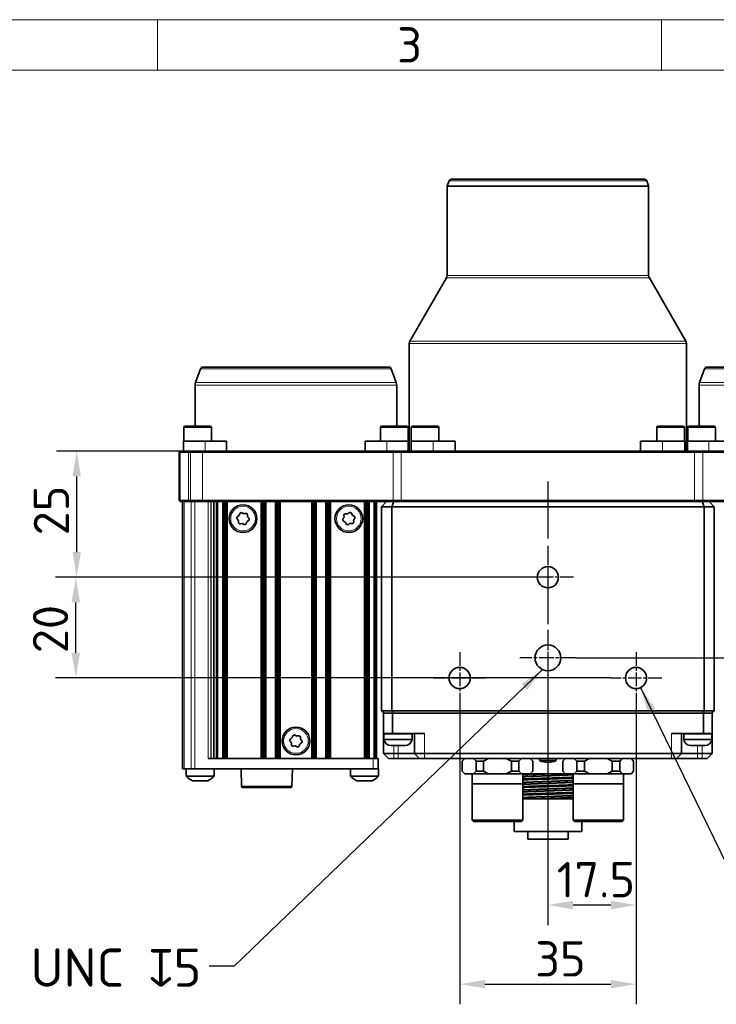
# Model space of a CAD drawing. Header units: millimetres. Extents: x 10 to 830, y 10 to 584.
# Tile 9 of 24: x 193 to 331, y 389 to 584. Entities that reach past the tile are written whole.
import ezdxf

# ---------------------------------------------------------------- set-up
doc = ezdxf.new("R2010")
doc.units = ezdxf.units.MM
doc.header["$LTSCALE"] = 2
doc.linetypes.add('CHAIN', pattern=[0.3543, 0.2362, -0.0295, 0.0591, -0.0295])
doc.linetypes.add('LONG_DASH_DOTTED', pattern=[0.3001, 0.2362, -0.0295, 0.0049, -0.0295])
for name, color, linetype, lineweight in [('Bemaßung (ISO)', 7, 'Continuous', 25), ('Mittellinie (ISO)', 7, 'LONG_DASH_DOTTED', 25), ('Mittelpunktmarkierung (ISO)', 7, 'LONG_DASH_DOTTED', 25), ('Rahmen (ISO)', 7, 'Continuous', 70), ('Sichtbar (ISO)', 7, 'Continuous', 35), ('Sichtbar schmal (ISO)', 7, 'Continuous', 18), ('Symbol (ISO)', 7, 'Continuous', 25)]:
    doc.layers.add(name, color=color, linetype=linetype, lineweight=lineweight)
doc.styles.add('Bezeichnungstext (ISO)', font='isocpeur.ttf')
doc.styles.add('Notiztext (ISO)', font='isocpeur.ttf')
doc.dimstyles.new('Standard (ISO)', dxfattribs={"dimscale": 2, "dimtxt": 3.5, "dimasz": 2.5, "dimexe": 2, "dimexo": 0, "dimgap": 0.762, "dimtad": 1, "dimtoh": 1, "dimdec": 8, "dimdsep": 46, "dimtxsty": 'Notiztext (ISO)', "dimcen": 0.09, "dimdle": 10, "dimclrd": 256, "dimclre": 256, "dimclrt": 256, "dimadec": 6, "dimazin": 2, "dimtfac": 0.514286, "dimtdec": 3, "dimtmove": 0, "dimatfit": 3, "dimfxl": 1, "dimtolj": 1, "dimlwd": -1, "dimlwe": -1, "dimarcsym": 0})
doc.dimstyles.new('Standard - Methode 1b (ISO)$7', dxfattribs={"dimscale": 2, "dimtxt": 3.5, "dimasz": 2.5, "dimexe": 2, "dimexo": 0, "dimgap": 0.762, "dimtad": 1, "dimtoh": 1, "dimdsep": 46, "dimtxsty": 'Notiztext (ISO)', "dimcen": 0.09, "dimdle": 10, "dimclrd": 256, "dimclre": 256, "dimclrt": 256, "dimazin": 2, "dimtfac": 1, "dimtmove": 0, "dimatfit": 3, "dimfxl": 1, "dimtolj": 1, "dimlwd": -1, "dimlwe": -1, "dimarcsym": 0})

# ---------------------------------------------------------------- blocks, each defined once
blk = doc.blocks.new('Ränder Basler-A3')
at = {"layer": 'Rahmen (ISO)', "color": 7, "lineweight": 18}
blk.add_line((5, 292), (415, 292), dxfattribs=at)
at = {"layer": 'Rahmen (ISO)', "color": 7, "linetype": 'Continuous', "lineweight": 18}
for p, q in [((110, 292), (110, 287)), ((160, 292), (160, 287))]:
    blk.add_line(p, q, dxfattribs=at)
at = {"layer": 'Rahmen (ISO)', "lineweight": 18}
for p, q in [((60, 287), (110, 287)), ((110, 287), (160, 287)), ((160, 287), (210, 287))]:
    blk.add_line(p, q, dxfattribs=at)
at = {"layer": 'Rahmen (ISO)', "insert": (135, 289.5), "char_height": 3.5, "attachment_point": 5, "style": 'Bezeichnungstext (ISO)'}
blk.add_mtext('\\fISOCPEUR|b0|i0;{\\H3.5000;3}', dxfattribs=at)
blk = doc.blocks.new('*D20')
at = {"layer": 'Bemaßung (ISO)', "transparency": 16777216}
for p, q in [((279.95, 448.24), (279.95, 388.57)), ((314.95, 448.24), (314.95, 388.57)), ((284.95, 392.57), (309.95, 392.57))]:
    blk.add_line(p, q, dxfattribs=at)
for points in [[(284.95, 393.4), (284.95, 391.74), (279.95, 392.57)], [(309.95, 393.4), (309.95, 391.74), (314.95, 392.57)]]:
    blk.add_solid(points, dxfattribs=at)
at = {"layer": 'Defpoints', "color": 0, "transparency": 16777216}
for p in [(279.95, 448.24), (314.95, 448.24), (314.95, 392.57)]:
    blk.add_point(p, dxfattribs=at)
at = {"layer": 'Bemaßung (ISO)', "transparency": 16777216, "insert": (294.93, 401.09), "char_height": 7, "attachment_point": 1, "style": 'Notiztext (ISO)'}
blk.add_mtext('\\A1;35', dxfattribs=at)
blk = doc.blocks.new('*D21')
at = {"layer": 'Bemaßung (ISO)', "transparency": 16777216}
for p, q in [((297.45, 451.78), (297.45, 404.28)), ((314.95, 448.24), (314.95, 404.28)), ((309.95, 408.28), (302.45, 408.28))]:
    blk.add_line(p, q, dxfattribs=at)
for points in [[(302.45, 409.11), (302.45, 407.44), (297.45, 408.28)], [(309.95, 409.11), (309.95, 407.44), (314.95, 408.28)]]:
    blk.add_solid(points, dxfattribs=at)
at = {"layer": 'Defpoints', "color": 0, "transparency": 16777216}
for p in [(297.45, 451.78), (314.95, 448.24), (297.45, 408.28)]:
    blk.add_point(p, dxfattribs=at)
at = {"layer": 'Bemaßung (ISO)', "transparency": 16777216, "insert": (299.2, 416.8), "char_height": 7, "attachment_point": 1, "style": 'Notiztext (ISO)'}
blk.add_mtext('\\A1;17.5', dxfattribs=at)
blk = doc.blocks.new('*D22')
at = {"layer": 'Bemaßung (ISO)', "transparency": 16777216}
for p, q in [((268.34, 498.34), (199.94, 498.34)), ((203.94, 478.34), (203.94, 493.34)), ((292.35, 473.34), (199.94, 473.34))]:
    blk.add_line(p, q, dxfattribs=at)
for points in [[(203.11, 493.34), (204.78, 493.34), (203.94, 498.34)], [(203.11, 478.34), (204.78, 478.34), (203.94, 473.34)]]:
    blk.add_solid(points, dxfattribs=at)
at = {"layer": 'Defpoints', "color": 0, "transparency": 16777216}
for p in [(203.94, 498.34), (268.34, 498.34), (292.35, 473.34)]:
    blk.add_point(p, dxfattribs=at)
at = {"layer": 'Bemaßung (ISO)', "transparency": 16777216, "insert": (195.42, 481.64), "char_height": 7, "attachment_point": 1, "rotation": 90, "style": 'Notiztext (ISO)'}
blk.add_mtext('\\A1;25', dxfattribs=at)
blk = doc.blocks.new('*D23')
at = {"layer": 'Bemaßung (ISO)', "transparency": 16777216}
for p, q in [((297.45, 473.34), (199.77, 473.34)), ((203.77, 458.34), (203.77, 468.34)), ((309.85, 453.34), (199.77, 453.34))]:
    blk.add_line(p, q, dxfattribs=at)
for points in [[(202.93, 468.34), (204.6, 468.34), (203.77, 473.34)], [(202.93, 458.34), (204.6, 458.34), (203.77, 453.34)]]:
    blk.add_solid(points, dxfattribs=at)
at = {"layer": 'Defpoints', "color": 0, "transparency": 16777216}
for p in [(203.77, 473.34), (297.45, 473.34), (309.85, 453.34)]:
    blk.add_point(p, dxfattribs=at)
at = {"layer": 'Bemaßung (ISO)', "transparency": 16777216, "insert": (195.24, 458.26), "char_height": 7, "attachment_point": 1, "rotation": 90, "style": 'Notiztext (ISO)'}
blk.add_mtext('\\A1;20', dxfattribs=at)
blk = doc.blocks.new('*D29')
at = {"layer": 'Bemaßung (ISO)', "transparency": 16777216}
for p, q in [((326.56, 498.34), (391.3, 498.34)), ((387.3, 462.34), (387.3, 493.34)), ((303, 457.34), (391.3, 457.34))]:
    blk.add_line(p, q, dxfattribs=at)
for points in [[(386.47, 493.34), (388.13, 493.34), (387.3, 498.34)], [(386.47, 462.34), (388.13, 462.34), (387.3, 457.34)]]:
    blk.add_solid(points, dxfattribs=at)
at = {"layer": 'Defpoints', "color": 0, "transparency": 16777216}
for p in [(326.56, 498.34), (387.3, 498.34), (303, 457.34)]:
    blk.add_point(p, dxfattribs=at)
at = {"layer": 'Bemaßung (ISO)', "transparency": 16777216, "insert": (378.78, 473.99), "char_height": 7, "attachment_point": 1, "rotation": 90, "style": 'Notiztext (ISO)'}
blk.add_mtext('\\A1;41', dxfattribs=at)

msp = doc.modelspace()

# ---------------------------------------------------------------- linework, layer by layer
at = {"layer": 'Mittellinie (ISO)', "linetype": 'CHAIN', "ltscale": 23.990969}
msp.add_line((297.44999927, 492.33653803), (297.44999927, 441.83653803), dxfattribs=at)
at = {"layer": 'Mittelpunktmarkierung (ISO)', "linetype": 'CHAIN', "ltscale": 5.667058}
for p, q in [((297.44999927, 478.43653803), (297.44999927, 468.23653803)), ((302.54999927, 473.33653803), (292.34999927, 473.33653803)), ((279.94999927, 458.43653803), (279.94999927, 448.23653803)), ((314.94999927, 458.43653803), (314.94999927, 448.23653803)), ((285.04999927, 453.33653803), (274.84999927, 453.33653803)), ((320.04999927, 453.33653803), (309.84999927, 453.33653803))]:
    msp.add_line(p, q, dxfattribs=at)
at = {"layer": 'Mittelpunktmarkierung (ISO)', "linetype": 'CHAIN', "ltscale": 6.170102}
for p, q in [((297.44999927, 462.88923803), (297.44999927, 451.78383803)), ((303.00269927, 457.33653803), (291.89729927, 457.33653803))]:
    msp.add_line(p, q, dxfattribs=at)
at = {"layer": 'Sichtbar (ISO)'}
for p, q in [((277.83025673, 552.0075481), (277.48015296, 551.0456459)), ((278.30010304, 552.33653803), (316.5998955, 552.33653803)), ((317.06974181, 552.0075481), (317.41984558, 551.0456459)), ((277.44999927, 550.87463583), (277.44999927, 533.24486828)), ((317.44999927, 550.87463583), (317.44999927, 533.24486828)), ((277.31602467, 532.74486828), (270.08397387, 520.21858883)), ((317.58397387, 532.74486828), (324.81602467, 520.21858883)), ((269.94999927, 519.71858883), (269.94999927, 498.33653803)), ((324.94999927, 519.71858883), (324.94999927, 498.33653803)), ((228.53025673, 514.7075481), (227.54046034, 511.98810487)), ((229.00010304, 515.03653803), (265.8998955, 515.03653803)), ((266.36974181, 514.7075481), (267.3595382, 511.98810487)), ((328.53025673, 514.7075481), (327.54046034, 511.98810487)), ((329.00010304, 515.03653803), (365.8998955, 515.03653803)), ((227.44999927, 511.47507465), (227.44999927, 503.33653803)), ((267.44999927, 511.47507465), (267.44999927, 503.33653803)), ((327.44999927, 511.47507465), (327.44999927, 503.33653803)), ((225.19489306, 503.03653803), (225.19489306, 500.33653803)), ((225.49489306, 503.33653803), (230.39489306, 503.33653803)), ((230.69489306, 503.03653803), (230.69489306, 500.33653803)), ((264.20510548, 503.03653803), (264.20510548, 500.33653803)), ((264.50510548, 503.33653803), (269.40510548, 503.33653803)), ((269.70510548, 503.03653803), (269.70510548, 500.33653803)), ((270.34161621, 503.03653803), (270.34161621, 500.33653803)), ((270.64161621, 503.33653803), (275.54161621, 503.33653803)), ((275.84161621, 503.03653803), (275.84161621, 500.33653803)), ((319.05838233, 503.03653803), (319.05838233, 500.33653803)), ((319.35838233, 503.33653803), (324.25838233, 503.33653803)), ((324.55838233, 503.03653803), (324.55838233, 500.33653803)), ((325.19489306, 503.03653803), (325.19489306, 500.33653803)), ((325.49489306, 503.33653803), (330.39489306, 503.33653803)), ((330.69489306, 503.03653803), (330.69489306, 500.33653803)), ((229.40788863, 500.33653803), (225.14489306, 500.33653803)), ((225.14489306, 498.33653803), (225.14489306, 500.33653803)), ((229.40788863, 500.33653803), (233.68464343, 500.33653803)), ((233.68464343, 500.33653803), (233.68464343, 498.33653803)), ((261.21535511, 498.33653803), (261.21535511, 500.33653803)), ((261.21535511, 500.33653803), (265.49210991, 500.33653803)), ((269.75510548, 500.33653803), (265.49210991, 500.33653803)), ((269.75510548, 498.33653803), (269.75510548, 500.33653803)), ((274.67384875, 500.33653803), (270.29161621, 500.33653803)), ((270.29161621, 498.33653803), (270.29161621, 500.33653803)), ((274.67384875, 500.33653803), (279.05395618, 500.33653803)), ((279.05395618, 500.33653803), (279.05395618, 498.33653803)), ((315.84604236, 498.33653803), (315.84604236, 500.33653803)), ((315.84604236, 500.33653803), (320.22614979, 500.33653803)), ((324.60838233, 500.33653803), (320.22614979, 500.33653803)), ((324.60838233, 498.33653803), (324.60838233, 500.33653803)), ((329.40788863, 500.33653803), (325.14489306, 500.33653803)), ((325.14489306, 498.33653803), (325.14489306, 500.33653803)), ((329.40788863, 500.33653803), (333.68464343, 500.33653803)), ((224.29999927, 498.13653803), (224.49999927, 498.33653803)), ((224.44644588, 498.13653803), (224.29999927, 498.13653803)), ((224.29999927, 498.13653803), (224.29999927, 488.53653803)), ((224.44644588, 498.13653803), (226.15355266, 498.13653803)), ((224.49999927, 498.33653803), (224.58786724, 498.33653803)), ((226.29497402, 498.33653803), (224.58786724, 498.33653803)), ((226.50710605, 498.13653803), (226.15355266, 498.13653803)), ((226.29497402, 498.33653803), (226.50710605, 498.33653803)), ((228.93250325, 498.33653803), (226.50710605, 498.33653803)), ((226.50710605, 498.13653803), (228.93250325, 498.13653803)), ((266.82782924, 498.33653803), (228.93250325, 498.33653803)), ((228.93250325, 498.13653803), (266.71986535, 498.13653803)), ((268.33932372, 498.13653803), (266.71986535, 498.13653803)), ((266.82782924, 498.33653803), (268.33932372, 498.33653803)), ((326.56067482, 498.33653803), (268.33932372, 498.33653803)), ((268.33932372, 498.13653803), (326.56067482, 498.13653803)), ((326.56067482, 498.33653803), (328.0721693, 498.33653803)), ((328.18013319, 498.13653803), (326.56067482, 498.13653803)), ((365.96749529, 498.33653803), (328.0721693, 498.33653803)), ((328.18013319, 498.13653803), (365.96749529, 498.13653803)), ((224.29999927, 488.53653803), (224.44644588, 488.53653803)), ((224.29999927, 488.53653803), (224.49999927, 488.33653803)), ((226.15355266, 488.53653803), (224.44644588, 488.53653803)), ((224.58786724, 488.33653803), (224.49999927, 488.33653803)), ((224.58786724, 488.33653803), (226.29497402, 488.33653803)), ((224.94999927, 488.33653803), (224.94999927, 435.33653803)), ((226.15355266, 488.53653803), (226.50710605, 488.53653803)), ((226.50710605, 488.33653803), (226.29497402, 488.33653803)), ((228.93250325, 488.53653803), (226.50710605, 488.53653803)), ((226.50710605, 488.33653803), (228.93250325, 488.33653803)), ((266.71986535, 488.53653803), (228.93250325, 488.53653803)), ((228.93250325, 488.33653803), (266.82782924, 488.33653803)), ((233.04749745, 437.33653803), (233.04749745, 488.33653803)), ((233.31529882, 488.33653803), (233.31529882, 437.33653803)), ((233.44694467, 488.33653803), (233.44694467, 437.33653803)), ((233.55434493, 488.33653803), (233.55434493, 437.33653803)), ((233.63735163, 488.33653803), (233.63735163, 437.33653803)), ((240.76264691, 488.33653803), (240.76264691, 437.33653803)), ((240.84565361, 488.33653803), (240.84565361, 437.33653803)), ((240.95305387, 488.33653803), (240.95305387, 437.33653803)), ((241.08469972, 488.33653803), (241.08469972, 437.33653803)), ((241.35250109, 488.33653803), (241.35250109, 437.33653803)), ((243.54749766, 437.33653803), (243.54749766, 488.33653803)), ((243.81529901, 488.33653803), (243.81529901, 437.33653803)), ((243.94694483, 488.33653803), (243.94694483, 437.33653803)), ((244.05434506, 488.33653803), (244.05434506, 437.33653803)), ((244.13735173, 488.33653803), (244.13735173, 437.33653803)), ((250.76264681, 488.33653803), (250.76264681, 437.33653803)), ((250.84565348, 488.33653803), (250.84565348, 437.33653803)), ((250.95305371, 488.33653803), (250.95305371, 437.33653803)), ((251.08469953, 488.33653803), (251.08469953, 437.33653803)), ((251.35250088, 488.33653803), (251.35250088, 437.33653803)), ((253.54749745, 437.33653803), (253.54749745, 488.33653803)), ((253.81529882, 488.33653803), (253.81529882, 437.33653803)), ((253.94694467, 488.33653803), (253.94694467, 437.33653803)), ((254.05434493, 488.33653803), (254.05434493, 437.33653803)), ((254.13735163, 488.33653803), (254.13735163, 437.33653803)), ((261.26264691, 488.33653803), (261.26264691, 437.33653803)), ((261.34565361, 488.33653803), (261.34565361, 437.33653803)), ((261.45305387, 488.33653803), (261.45305387, 437.33653803)), ((261.58469972, 488.33653803), (261.58469972, 437.33653803)), ((261.85250109, 488.33653803), (261.85250109, 437.33653803)), ((263.44999927, 437.33653803), (263.44999927, 488.33653803)), ((264.44999927, 487.33653803), (265.44999927, 488.33653803)), ((266.44999927, 487.33653803), (264.44999927, 487.33653803)), ((264.44999927, 446.83653803), (264.44999927, 487.33653803)), ((266.86421283, 488.33653803), (266.44999927, 487.33653803)), ((328.44999927, 487.33653803), (266.44999927, 487.33653803)), ((266.44999927, 487.33653803), (266.44999927, 446.83653803)), ((266.71986535, 488.53653803), (268.33932372, 488.53653803)), ((268.33932372, 488.33653803), (266.82782924, 488.33653803)), ((326.56067482, 488.53653803), (268.33932372, 488.53653803)), ((268.33932372, 488.33653803), (326.56067482, 488.33653803)), ((326.56067482, 488.53653803), (328.18013319, 488.53653803)), ((328.0721693, 488.33653803), (326.56067482, 488.33653803)), ((328.03578571, 488.33653803), (328.44999927, 487.33653803)), ((328.0721693, 488.33653803), (365.96749529, 488.33653803)), ((365.96749529, 488.53653803), (328.18013319, 488.53653803)), ((330.44999927, 487.33653803), (328.44999927, 487.33653803)), ((328.44999927, 446.83653803), (328.44999927, 487.33653803)), ((329.44999927, 488.33653803), (330.44999927, 487.33653803)), ((330.44999927, 487.33653803), (330.44999927, 446.83653803)), ((235.97664427, 484.68596706), (235.78220108, 484.91499796)), ((235.84491035, 485.35905373), (236.09517202, 485.52528369)), ((236.21167993, 485.6742027), (236.31280492, 485.95711089)), ((236.72872312, 486.12483096), (236.99781333, 485.99121298)), ((237.18503493, 485.96477366), (237.4806031, 486.01865096)), ((237.83381204, 485.74231526), (237.85264058, 485.44246731)), ((237.92335427, 485.26710899), (238.11779746, 485.03807809)), ((256.78290232, 484.90288685), (256.94961282, 485.15282867)), ((256.9996152, 485.33517649), (256.98371133, 485.63519378)), ((257.302667, 485.95044805), (257.60247822, 485.93104343)), ((257.78539726, 485.97891401), (258.03726792, 486.14269581)), ((258.46976395, 486.02409922), (258.60286467, 485.75475278)), ((258.73578133, 485.62027554), (259.00355586, 485.48404005)), ((259.11709622, 485.0501892), (258.95038572, 484.80024738)), ((236.0661865, 484.2107608), (236.04735796, 484.51060874)), ((236.71496361, 483.98830239), (236.41939544, 483.9344251)), ((237.17127542, 483.8282451), (236.90218521, 483.96186308)), ((237.6883186, 484.27887335), (237.58719362, 483.99596516)), ((238.05508819, 484.59402233), (237.80482652, 484.42779236)), ((257.16421721, 484.33280051), (256.89644268, 484.469036)), ((257.43023459, 483.92897683), (257.29713387, 484.19832327)), ((258.11460128, 483.97416204), (257.86273062, 483.81038025)), ((258.59733153, 484.00262801), (258.29752032, 484.02203263)), ((258.90038334, 484.61789956), (258.91628721, 484.31788227)), ((264.44999927, 446.83653803), (266.44999927, 446.83653803)), ((264.44999927, 446.83653803), (264.94999927, 446.33653803)), ((264.84999927, 446.33653803), (266.59999927, 446.33653803)), ((264.84999927, 442.33653803), (264.84999927, 446.33653803)), ((266.65710605, 446.33653803), (266.44999927, 446.83653803)), ((266.44999927, 446.83653803), (328.44999927, 446.83653803)), ((266.59999927, 446.33653803), (266.59999927, 442.33653803)), ((328.29999927, 446.33653803), (266.59999927, 446.33653803)), ((328.24289249, 446.33653803), (328.44999927, 446.83653803)), ((328.29999927, 446.33653803), (330.04999927, 446.33653803)), ((328.29999927, 442.33653803), (328.29999927, 446.33653803)), ((328.44999927, 446.83653803), (330.44999927, 446.83653803)), ((329.94999927, 446.33653803), (330.44999927, 446.83653803)), ((330.04999927, 446.33653803), (330.04999927, 442.33653803)), ((246.71149096, 441.53400266), (246.81253929, 441.81693823)), ((247.22841204, 441.98477097), (247.49753844, 441.85122589)), ((247.6847672, 441.8248373), (247.98032076, 441.87879466)), ((266.59999927, 442.33653803), (264.84999927, 442.33653803)), ((264.84999927, 438.33653803), (264.84999927, 442.33653803)), ((264.89999927, 441.13653803), (264.89999927, 442.19653803)), ((272.94999927, 442.33653803), (266.59999927, 442.33653803)), ((270.49999927, 441.13653803), (270.49999927, 442.19653803)), ((270.94999927, 438.33653803), (270.94999927, 442.33653803)), ((328.29999927, 442.33653803), (321.94999927, 442.33653803)), ((323.94999927, 442.33653803), (323.94999927, 438.33653803)), ((324.39999927, 441.13653803), (324.39999927, 442.19653803)), ((330.04999927, 442.33653803), (328.29999927, 442.33653803)), ((329.99999927, 441.13653803), (329.99999927, 442.19653803)), ((330.04999927, 442.33653803), (330.04999927, 438.33653803)), ((246.47672303, 440.54570338), (246.2822178, 440.77468159)), ((246.34480676, 441.21875433), (246.59502339, 441.38505209)), ((246.56639399, 440.07052139), (246.54748422, 440.37036422)), ((247.21523134, 439.84823875), (246.91967778, 439.79428139)), ((247.6715865, 439.68830509), (247.4024601, 439.82185016)), ((248.18850758, 440.1390734), (248.08745925, 439.85613782)), ((248.55519178, 440.45432172), (248.30497515, 440.28802396)), ((248.33360455, 441.60255467), (248.35251432, 441.30271183)), ((248.42327551, 441.12737267), (248.61778074, 440.89839446)), ((270.49999927, 441.13653803), (264.89999927, 441.13653803)), ((266.99999927, 439.93653803), (266.29999927, 439.93653803)), ((268.39999927, 439.93653803), (266.99999927, 439.93653803)), ((269.09999927, 439.93653803), (268.39999927, 439.93653803)), ((329.99999927, 441.13653803), (324.39999927, 441.13653803)), ((326.49999927, 439.93653803), (325.79999927, 439.93653803)), ((327.89999927, 439.93653803), (326.49999927, 439.93653803)), ((328.59999927, 439.93653803), (327.89999927, 439.93653803)), ((264.84999927, 438.33653803), (265.84999927, 437.33653803)), ((266.84999927, 438.33653803), (264.84999927, 438.33653803)), ((266.84999927, 438.33653803), (267.76999927, 438.33653803)), ((267.76999927, 438.33653803), (270.94999927, 438.33653803)), ((270.94999927, 438.33653803), (271.94999927, 437.33653803)), ((272.94999927, 438.33653803), (270.94999927, 438.33653803)), ((272.94999927, 438.33653803), (321.94999927, 438.33653803)), ((323.94999927, 438.33653803), (321.94999927, 438.33653803)), ((323.94999927, 438.33653803), (322.94999927, 437.33653803)), ((323.94999927, 438.33653803), (327.12999927, 438.33653803)), ((327.12999927, 438.33653803), (328.04999927, 438.33653803)), ((330.04999927, 438.33653803), (328.04999927, 438.33653803)), ((329.04999927, 437.33653803), (330.04999927, 438.33653803)), ((262.74999927, 437.33653803), (230.05358901, 437.33653803)), ((262.74999927, 437.33653803), (263.74999927, 437.33653803)), ((263.74999927, 435.33653803), (263.74999927, 437.33653803)), ((265.84999927, 437.33653803), (266.84999927, 437.33653803)), ((267.76999927, 437.33653803), (266.84999927, 437.33653803)), ((271.94999927, 437.33653803), (267.76999927, 437.33653803)), ((271.94999927, 437.33653803), (272.94999927, 437.33653803)), ((321.94999927, 437.33653803), (272.94999927, 437.33653803)), ((280.94444577, 437.33653803), (280.44444577, 436.83653803)), ((280.44444577, 434.83653803), (280.44444577, 436.83653803)), ((283.19722252, 436.83653803), (282.69722252, 437.33653803)), ((284.69722252, 436.83653803), (283.19722252, 436.83653803)), ((283.19722252, 434.83653803), (283.19722252, 436.83653803)), ((285.69722252, 437.33653803), (284.69722252, 436.83653803)), ((284.69722252, 434.83653803), (284.69722252, 436.83653803)), ((290.20277602, 436.83653803), (289.20277602, 437.33653803)), ((291.70277602, 436.83653803), (290.20277602, 436.83653803)), ((290.20277602, 434.83653803), (290.20277602, 436.83653803)), ((292.20277602, 437.33653803), (291.70277602, 436.83653803)), ((291.70277602, 434.83653803), (291.70277602, 436.83653803)), ((294.45555277, 436.83653803), (293.95555277, 437.33653803)), ((294.25384685, 437.33653803), (294.05498413, 437.23710667)), ((294.45555277, 434.83653803), (294.45555277, 436.83653803)), ((295.79999927, 436.95653803), (295.79999927, 437.33653803)), ((299.09999927, 436.95653803), (295.79999927, 436.95653803)), ((299.09999927, 436.95653803), (299.09999927, 437.33653803)), ((300.94444577, 437.33653803), (300.44444577, 436.83653803)), ((300.44444577, 434.83653803), (300.44444577, 436.83653803)), ((300.84501441, 437.23710667), (300.64615169, 437.33653803)), ((303.19722252, 436.83653803), (302.69722252, 437.33653803)), ((304.69722252, 436.83653803), (303.19722252, 436.83653803)), ((303.19722252, 434.83653803), (303.19722252, 436.83653803)), ((305.69722252, 437.33653803), (304.69722252, 436.83653803)), ((304.69722252, 434.83653803), (304.69722252, 436.83653803)), ((310.20277602, 436.83653803), (309.20277602, 437.33653803)), ((311.70277602, 436.83653803), (310.20277602, 436.83653803)), ((310.20277602, 434.83653803), (310.20277602, 436.83653803)), ((312.20277602, 437.33653803), (311.70277602, 436.83653803)), ((311.70277602, 434.83653803), (311.70277602, 436.83653803)), ((314.45555277, 436.83653803), (313.95555277, 437.33653803)), ((314.45555277, 434.83653803), (314.45555277, 436.83653803)), ((321.94999927, 437.33653803), (322.94999927, 437.33653803)), ((327.12999927, 437.33653803), (322.94999927, 437.33653803)), ((328.04999927, 437.33653803), (327.12999927, 437.33653803)), ((328.04999927, 437.33653803), (329.04999927, 437.33653803)), ((225.24289249, 435.33653803), (224.94999927, 435.33653803)), ((225.24289249, 435.33653803), (226.65710605, 435.33653803)), ((225.64999927, 433.86039082), (225.64999927, 435.33653803)), ((231.24999927, 433.86039082), (225.64999927, 433.86039082)), ((227.36421283, 435.33653803), (226.65710605, 435.33653803)), ((262.74999927, 435.33653803), (227.36421283, 435.33653803)), ((231.24999927, 433.86039082), (231.24999927, 435.33653803)), ((236.64999927, 431.86999379), (236.55922461, 435.33653803)), ((246.64999927, 431.86999379), (246.74077393, 435.33653803)), ((258.24999927, 433.86039082), (258.24999927, 435.33653803)), ((263.84999927, 433.86039082), (258.24999927, 433.86039082)), ((263.74999927, 435.33653803), (262.74999927, 435.33653803)), ((263.84999927, 435.33653803), (263.74999927, 435.33653803)), ((263.84999927, 433.86039082), (263.84999927, 435.33653803)), ((280.44444577, 434.83653803), (280.94444577, 434.33653803)), ((282.69722252, 434.33653803), (280.94444577, 434.33653803)), ((282.44999927, 432.33653803), (282.44999927, 434.33653803)), ((282.69722252, 434.33653803), (283.19722252, 434.83653803)), ((285.69722252, 434.33653803), (282.69722252, 434.33653803)), ((283.19722252, 434.83653803), (284.69722252, 434.83653803)), ((284.69722252, 434.83653803), (285.69722252, 434.33653803)), ((289.20277602, 434.33653803), (285.69722252, 434.33653803)), ((289.20277602, 434.33653803), (290.20277602, 434.83653803)), ((292.20277602, 434.33653803), (289.20277602, 434.33653803)), ((290.20277602, 434.83653803), (291.70277602, 434.83653803)), ((291.70277602, 434.83653803), (292.20277602, 434.33653803)), ((293.95555277, 434.33653803), (292.20277602, 434.33653803)), ((292.44999927, 432.33653803), (292.44999927, 434.33653803)), ((293.95555277, 434.33653803), (294.45555277, 434.83653803)), ((294.25384685, 434.33653803), (293.95555277, 434.33653803)), ((294.05498413, 434.43596939), (294.25384685, 434.33653803)), ((300.64615169, 434.33653803), (294.25384685, 434.33653803)), ((300.44444577, 434.83653803), (300.94444577, 434.33653803)), ((300.64615169, 434.33653803), (300.84501441, 434.43596939)), ((300.94444577, 434.33653803), (300.64615169, 434.33653803)), ((302.69722252, 434.33653803), (300.94444577, 434.33653803)), ((302.44999927, 432.33653803), (302.44999927, 434.33653803)), ((302.69722252, 434.33653803), (303.19722252, 434.83653803)), ((305.69722252, 434.33653803), (302.69722252, 434.33653803)), ((303.19722252, 434.83653803), (304.69722252, 434.83653803)), ((304.69722252, 434.83653803), (305.69722252, 434.33653803)), ((309.20277602, 434.33653803), (305.69722252, 434.33653803)), ((309.20277602, 434.33653803), (310.20277602, 434.83653803)), ((312.20277602, 434.33653803), (309.20277602, 434.33653803)), ((310.20277602, 434.83653803), (311.70277602, 434.83653803)), ((311.70277602, 434.83653803), (312.20277602, 434.33653803)), ((313.95555277, 434.33653803), (312.20277602, 434.33653803)), ((312.44999927, 432.33653803), (312.44999927, 434.33653803)), ((313.95555277, 434.33653803), (314.45555277, 434.83653803)), ((229.94999927, 432.93653803), (226.94999927, 432.93653803)), ((262.54999927, 432.93653803), (259.54999927, 432.93653803)), ((282.44999927, 432.33653803), (292.44999927, 432.33653803)), ((282.44999927, 425.08653803), (282.44999927, 432.33653803)), ((292.44999927, 425.08653803), (292.44999927, 432.33653803)), ((302.44999927, 432.33653803), (312.44999927, 432.33653803)), ((302.44999927, 425.08653803), (302.44999927, 432.33653803)), ((312.44999927, 425.08653803), (312.44999927, 432.33653803)), ((236.8999136, 431.62653803), (246.40008494, 431.62653803)), ((292.44999927, 429.33653803), (296.28403288, 429.33653803)), ((296.28403288, 429.33653803), (302.45019132, 429.33653803)), ((292.44999927, 425.08653803), (282.44999927, 425.08653803)), ((282.69999927, 424.83653803), (282.44999927, 425.08653803)), ((282.69999927, 424.83653803), (292.19999927, 424.83653803)), ((290.72999927, 422.83653803), (290.72999927, 424.83653803)), ((292.19999927, 424.83653803), (292.44999927, 425.08653803)), ((312.44999927, 425.08653803), (302.44999927, 425.08653803)), ((302.69999927, 424.83653803), (302.44999927, 425.08653803)), ((302.69999927, 424.83653803), (312.19999927, 424.83653803)), ((304.16999927, 422.83653803), (304.16999927, 424.83653803)), ((312.19999927, 424.83653803), (312.44999927, 425.08653803)), ((290.72999927, 422.83653803), (304.16999927, 422.83653803)), ((293.44999927, 421.33653803), (293.44999927, 422.83653803)), ((301.44999927, 421.33653803), (301.44999927, 422.83653803)), ((293.44999927, 421.33653803), (301.44999927, 421.33653803))]:
    msp.add_line(p, q, dxfattribs=at)
for centre, radius in [((236.94999927, 484.97653803), 2.75), ((257.94999927, 484.97653803), 2.75), ((297.44999927, 473.33653803), 2.1), ((297.44999927, 457.33653803), 2.5527), ((279.94999927, 453.33653803), 2.1), ((314.94999927, 453.33653803), 2.1), ((247.44999927, 440.83653803), 2.75)]:
    msp.add_circle(centre, radius, dxfattribs=at)
for centre, radius, start, end in [((278.30010304, 551.83653803), 0.5, 90, 160), ((316.5998955, 551.83653803), 0.5, 20, 90), ((277.94999927, 550.87463583), 0.5, 160, 180), ((316.94999927, 550.87463583), 0.5, 0, 20), ((276.44999927, 533.24486828), 1, 330, 0), ((318.44999927, 533.24486828), 1, 180, 210), ((270.94999927, 519.71858883), 1, 150, 180), ((323.94999927, 519.71858883), 1, 0, 30), ((229.00010304, 514.53653803), 0.5, 90, 160), ((265.8998955, 514.53653803), 0.5, 20, 90), ((329.00010304, 514.53653803), 0.5, 90, 160), ((228.94999927, 511.47507465), 1.5, 160, 180), ((265.94999927, 511.47507465), 1.5, 0, 20), ((328.94999927, 511.47507465), 1.5, 160, 180), ((225.49489306, 503.03653803), 0.3, 90, 180), ((230.39489306, 503.03653803), 0.3, 0, 90), ((264.50510548, 503.03653803), 0.3, 90, 180), ((269.40510548, 503.03653803), 0.3, 0, 90), ((270.64161621, 503.03653803), 0.3, 90, 180), ((275.54161621, 503.03653803), 0.3, 0, 90), ((319.35838233, 503.03653803), 0.3, 90, 180), ((324.25838233, 503.03653803), 0.3, 0, 90), ((325.49489306, 503.03653803), 0.3, 90, 180), ((330.39489306, 503.03653803), 0.3, 0, 90), ((236.01089769, 485.10915734), 0.3, 123.5930922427, 220.3306690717), ((235.74794767, 484.49180769), 0.3, 3.5930922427, 40.3306690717), ((235.92918468, 485.77518008), 0.3, 303.5930922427, 340.3306690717), ((236.59530017, 485.85613351), 0.3, 63.5930922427, 160.3306690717), ((237.13123628, 486.25991042), 0.3, 243.5930922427, 280.3306690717), ((237.53440176, 485.7235142), 0.3, 3.5930922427, 100.3306690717), ((238.15205087, 485.46126837), 0.3, 183.5930922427, 220.3306690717), ((237.88910085, 484.84391871), 0.3, 303.5930922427, 40.3306690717), ((257.03247933, 484.73641968), 0.3, 146.2968226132, 243.0343994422), ((256.70003582, 485.31929584), 0.3, 326.2968226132, 3.0343994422), ((257.28329071, 485.65107443), 0.3, 86.2968226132, 183.0343994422), ((257.62185452, 486.23041704), 0.3, 266.2968226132, 303.0343994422), ((258.20081065, 485.89119278), 0.3, 26.2968226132, 123.0343994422), ((258.87181797, 485.88765922), 0.3, 206.2968226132, 243.0343994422), ((259.19996272, 484.63378021), 0.3, 146.2968226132, 183.0343994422), ((258.86751921, 485.21665637), 0.3, 326.2968226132, 63.0343994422), ((236.36559678, 484.22956185), 0.3, 183.5930922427, 280.3306690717), ((236.76876226, 483.69316563), 0.3, 63.5930922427, 100.3306690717), ((237.30469837, 484.09694254), 0.3, 243.5930922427, 340.3306690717), ((237.97081386, 484.17789597), 0.3, 123.5930922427, 160.3306690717), ((257.02818057, 484.06541683), 0.3, 26.2968226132, 63.0343994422), ((257.69918789, 484.06188327), 0.3, 206.2968226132, 303.0343994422), ((258.27814402, 483.72265901), 0.3, 86.2968226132, 123.0343994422), ((258.61670783, 484.30200162), 0.3, 266.2968226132, 3.0343994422), ((247.09506189, 441.71603739), 0.3, 63.6086144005, 160.3461912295), ((247.63088859, 442.11995947), 0.3, 243.6086144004, 280.3461912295), ((248.03419937, 441.58367249), 0.3, 3.6086144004, 100.3461912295), ((265.03999927, 442.19653803), 0.14, 90, 180), ((270.35999927, 442.19653803), 0.14, 0, 90), ((324.53999927, 442.19653803), 0.14, 90, 180), ((329.85999927, 442.19653803), 0.14, 0, 90), ((246.51086179, 440.96890292), 0.3, 123.6086144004, 220.3461912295), ((246.24807903, 440.35148205), 0.3, 3.6086144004, 40.3461912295), ((246.86579917, 440.08940356), 0.3, 183.6086144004, 280.3461912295), ((246.42896836, 441.6349035), 0.3, 303.6086144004, 340.3461912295), ((247.26910995, 439.55311658), 0.3, 63.6086144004, 100.3461912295), ((247.80493665, 439.95703867), 0.3, 243.6086144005, 340.3461912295), ((248.47103018, 440.03817255), 0.3, 123.6086144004, 160.3461912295), ((248.65191951, 441.321594), 0.3, 183.6086144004, 220.3461912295), ((248.38913675, 440.70417313), 0.3, 303.6086144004, 40.3461912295), ((266.29999927, 441.35320469), 1.41666667, 188.79741071, 270), ((269.09999927, 441.35320469), 1.41666667, 270, 351.20258929), ((325.79999927, 441.35320469), 1.41666667, 188.79741071, 270), ((328.59999927, 441.35320469), 1.41666667, 270, 351.20258929), ((297.44999927, 440.34877487), 3.77223684, 244.0614930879, 295.9385069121), ((229.15931403, 437.42195086), 5, 225.4233393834, 243.7771946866), ((227.74068451, 437.42195086), 5, 296.2228053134, 314.5766606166), ((261.75931403, 437.42195086), 5, 225.4233393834, 243.7771946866), ((260.34068451, 437.42195086), 5, 296.2228053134, 314.5766606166), ((236.8999136, 431.87653803), 0.25, 181.5, 270), ((246.40008494, 431.87653803), 0.25, 270, 358.5)]:
    msp.add_arc(centre, radius, start, end, dxfattribs=at)
for points, weights, knots in [([(292.44999927, 434.10189387), (292.60079418, 434.10994401), (292.76322397, 434.11778802), (294.70454987, 434.21153802), (297.44999927, 434.30528802), (297.89716102, 434.32055744), (298.34027074, 434.33653803)], [0.987538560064, 0.993153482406, 1, 0.923879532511, 1, 0.98675816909, 0.978123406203], [0.471344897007, 0.471344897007, 0.471344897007, 0.472811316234, 0.472811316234, 0.489115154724, 0.489115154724, 0.491951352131, 0.491951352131, 0.491951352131]), ([(292.44999927, 433.72689387), (292.60079418, 433.73494401), (292.76322397, 433.74278802), (294.70454987, 433.83653802), (297.44999927, 433.93028802), (300.19544867, 434.02403802), (302.13677457, 434.11778802), (302.29920436, 434.12563204), (302.44999927, 434.13368218)], [0.987538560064, 0.993153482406, 1, 0.923879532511, 1, 0.923879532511, 1, 0.993153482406, 0.987538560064], [0.451719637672, 0.451719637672, 0.451719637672, 0.453125, 0.453125, 0.46875, 0.46875, 0.484375, 0.484375, 0.485780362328, 0.485780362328, 0.485780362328]), ([(292.44999927, 433.28510585), (294.57728155, 433.37414697), (297.44999927, 433.46153803), (300.32271699, 433.54892908), (302.44999927, 433.63797021)], [0.991014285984, 0.928674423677, 1, 0.928674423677, 0.991014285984], [0.473838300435, 0.473838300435, 0.473838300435, 0.489115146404, 0.489115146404, 0.504391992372, 0.504391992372, 0.504391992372]), ([(292.44999927, 432.60189387), (292.60079418, 432.60994401), (292.76322397, 432.61778802), (294.70454987, 432.71153802), (297.44999927, 432.80528802), (300.19544867, 432.89903802), (302.13677457, 432.99278802), (302.29920436, 433.00063204), (302.44999927, 433.00868218)], [0.987538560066, 0.993153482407, 1, 0.923879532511, 1, 0.923879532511, 1, 0.993153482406, 0.987538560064], [0.340914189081, 0.340914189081, 0.340914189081, 0.342380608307, 0.342380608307, 0.358684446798, 0.358684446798, 0.374988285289, 0.374988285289, 0.376454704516, 0.376454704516, 0.376454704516]), ([(292.44999927, 432.22689387), (292.60079418, 432.23494401), (292.76322397, 432.24278802), (294.70454987, 432.33653802), (297.44999927, 432.43028802), (300.19544867, 432.52403802), (302.13677457, 432.61778802), (302.29920436, 432.62563204), (302.44999927, 432.63368218)], [0.987538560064, 0.993153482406, 1, 0.923879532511, 1, 0.923879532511, 1, 0.993153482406, 0.987538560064], [0.326719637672, 0.326719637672, 0.326719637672, 0.328125, 0.328125, 0.34375, 0.34375, 0.359375, 0.359375, 0.360780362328, 0.360780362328, 0.360780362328]), ([(292.44999927, 431.78510585), (294.57728155, 431.87414697), (297.44999927, 431.96153803), (300.32271699, 432.04892908), (302.44999927, 432.13797021)], [0.991014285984, 0.928674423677, 1, 0.928674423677, 0.991014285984], [0.343407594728, 0.343407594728, 0.343407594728, 0.358684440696, 0.358684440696, 0.373961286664, 0.373961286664, 0.373961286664]), ([(292.44999927, 431.10189387), (292.60079418, 431.10994401), (292.76322397, 431.11778802), (294.70454987, 431.21153802), (297.44999927, 431.30528802), (300.19544867, 431.39903802), (302.13677457, 431.49278802), (302.29920436, 431.50063204), (302.44999927, 431.50868218)], [0.987538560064, 0.993153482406, 1, 0.923879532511, 1, 0.923879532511, 1, 0.993153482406, 0.987538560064], [0.210483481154, 0.210483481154, 0.210483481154, 0.211949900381, 0.211949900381, 0.228253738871, 0.228253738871, 0.244557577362, 0.244557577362, 0.246023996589, 0.246023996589, 0.246023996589]), ([(292.44999927, 430.72689387), (292.60079418, 430.73494401), (292.76322397, 430.74278802), (294.70454987, 430.83653802), (297.44999927, 430.93028802), (300.19544867, 431.02403802), (302.13677457, 431.11778802), (302.29920436, 431.12563204), (302.44999927, 431.13368218)], [0.987538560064, 0.993153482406, 1, 0.923879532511, 1, 0.923879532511, 1, 0.993153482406, 0.987538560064], [0.201719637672, 0.201719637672, 0.201719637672, 0.203125, 0.203125, 0.21875, 0.21875, 0.234375, 0.234375, 0.235780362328, 0.235780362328, 0.235780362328]), ([(292.44999927, 430.28510585), (294.57728155, 430.37414697), (297.44999927, 430.46153803), (300.32271699, 430.54892908), (302.44999927, 430.63797021)], [0.991014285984, 0.928674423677, 1, 0.928674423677, 0.991014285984], [0.21297688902, 0.21297688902, 0.21297688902, 0.228253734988, 0.228253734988, 0.243530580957, 0.243530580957, 0.243530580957]), ([(292.44999927, 429.60189387), (292.60079418, 429.60994401), (292.76322397, 429.61778802), (294.70454987, 429.71153802), (297.44999927, 429.80528802), (300.19544867, 429.89903802), (302.13677457, 429.99278802), (302.29920436, 430.00063204), (302.44999927, 430.00868218)], [0.987538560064, 0.993153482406, 1, 0.923879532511, 1, 0.923879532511, 1, 0.993153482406, 0.987538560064], [0.080052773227, 0.080052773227, 0.080052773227, 0.081519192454, 0.081519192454, 0.097823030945, 0.097823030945, 0.114126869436, 0.114126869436, 0.115593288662, 0.115593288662, 0.115593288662]), ([(294.91353481, 429.33653803), (296.131588, 429.38526769), (297.44999927, 429.43028802), (300.19544867, 429.52403802), (302.13677457, 429.61778802), (302.29920436, 429.62563204), (302.44999927, 429.63368218)], [0.961939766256, 0.961939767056, 1, 0.923879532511, 1, 0.993153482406, 0.987538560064], [0.085937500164, 0.085937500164, 0.085937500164, 0.09375, 0.09375, 0.109375, 0.109375, 0.110780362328, 0.110780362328, 0.110780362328])]:
    msp.add_rational_spline(points, weights, degree=2, knots=knots, dxfattribs=at)
for points, knots in [([(292.4499993, 433.09760584), (293.07020977, 433.12356583), (293.78139925, 433.15092725), (295.47023861, 433.21129723), (296.4551468, 433.24377358), (298.44497071, 433.30430609), (299.42986626, 433.33678262), (301.11859929, 433.39714879), (301.82978877, 433.42451021), (302.44999924, 433.4504702)], [-1.39199089, -1.39199089, -1.39199089, -1.39199089, -1.1403320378, -1.1403320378, -0.8416841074, -0.8416841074, -0.543000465, -0.543000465, -0.2912823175, -0.2912823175, -0.2912823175, -0.2912823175]), ([(292.4499993, 431.59760584), (293.07020977, 431.62356583), (293.78139925, 431.65092725), (295.47023861, 431.71129723), (296.4551468, 431.74377358), (298.44497071, 431.80430609), (299.42986626, 431.83678262), (301.11859929, 431.89714879), (301.82978877, 431.92451021), (302.44999924, 431.9504702)], [-1.39199089, -1.39199089, -1.39199089, -1.39199089, -1.1403320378, -1.1403320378, -0.8416841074, -0.8416841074, -0.543000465, -0.543000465, -0.2912823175, -0.2912823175, -0.2912823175, -0.2912823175]), ([(292.4499993, 430.09760584), (293.07020978, 430.12356583), (293.78139926, 430.15092725), (295.47023861, 430.21129723), (296.4551468, 430.24377358), (298.44497071, 430.30430609), (299.42986626, 430.33678262), (301.11859929, 430.39714879), (301.82978877, 430.42451021), (302.44999924, 430.4504702)], [-1.3919908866, -1.3919908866, -1.3919908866, -1.3919908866, -1.1403320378, -1.1403320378, -0.8416841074, -0.8416841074, -0.543000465, -0.543000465, -0.2912823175, -0.2912823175, -0.2912823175, -0.2912823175])]:
    msp.add_open_spline(points, degree=3, knots=knots, dxfattribs=at)
at = {"layer": 'Sichtbar schmal (ISO)'}
for p, q in [((317.06974181, 552.0075481), (277.83025673, 552.0075481)), ((317.44999927, 550.87463583), (277.44999927, 550.87463583)), ((277.48015296, 551.0456459), (317.41984558, 551.0456459)), ((317.58397387, 532.74486828), (277.31602467, 532.74486828)), ((277.44999927, 533.24486828), (317.44999927, 533.24486828)), ((270.08397387, 520.21858883), (324.81602467, 520.21858883)), ((324.94999927, 519.71858883), (269.94999927, 519.71858883)), ((266.36974181, 514.7075481), (228.53025673, 514.7075481)), ((366.36974181, 514.7075481), (328.53025673, 514.7075481)), ((267.44999927, 511.47507465), (227.44999927, 511.47507465)), ((227.54046034, 511.98810487), (267.3595382, 511.98810487)), ((367.44999927, 511.47507465), (327.44999927, 511.47507465)), ((327.54046034, 511.98810487), (367.3595382, 511.98810487)), ((230.69489306, 503.03653803), (225.19489306, 503.03653803)), ((269.70510548, 503.03653803), (264.20510548, 503.03653803)), ((275.84161621, 503.03653803), (270.34161621, 503.03653803)), ((324.55838233, 503.03653803), (319.05838233, 503.03653803)), ((330.69489306, 503.03653803), (325.19489306, 503.03653803)), ((229.40788863, 498.33653803), (229.40788863, 500.33653803)), ((265.49210991, 498.33653803), (265.49210991, 500.33653803)), ((274.67384875, 498.33653803), (274.67384875, 500.33653803)), ((320.22614979, 498.33653803), (320.22614979, 500.33653803)), ((329.40788863, 498.33653803), (329.40788863, 500.33653803)), ((224.44644588, 498.13653803), (224.58786724, 498.33653803)), ((224.44644588, 488.53653803), (224.44644588, 498.13653803)), ((226.15355266, 498.13653803), (226.29497402, 498.33653803)), ((226.15355266, 498.13653803), (226.15355266, 488.53653803)), ((226.50710605, 498.13653803), (226.50710605, 498.33653803)), ((226.50710605, 488.53653803), (226.50710605, 498.13653803)), ((228.93250325, 498.13653803), (228.93250325, 498.33653803)), ((228.93250325, 498.13653803), (228.93250325, 488.53653803)), ((266.71986535, 498.13653803), (266.82782924, 498.33653803)), ((266.71986535, 498.13653803), (266.71986535, 488.53653803)), ((268.33932372, 498.33653803), (268.33932372, 498.13653803)), ((268.33932372, 488.53653803), (268.33932372, 498.13653803)), ((326.56067482, 498.13653803), (326.56067482, 498.33653803)), ((326.56067482, 498.13653803), (326.56067482, 488.53653803)), ((328.18013319, 498.13653803), (328.0721693, 498.33653803)), ((328.18013319, 488.53653803), (328.18013319, 498.13653803)), ((224.44644588, 488.53653803), (224.58786724, 488.33653803)), ((225.24289249, 435.33653803), (225.24289249, 488.33653803)), ((226.15355266, 488.53653803), (226.29497402, 488.33653803)), ((226.50710605, 488.53653803), (226.50710605, 488.33653803)), ((226.65710605, 488.33653803), (226.65710605, 435.33653803)), ((227.36421283, 435.33653803), (227.36421283, 488.33653803)), ((228.93250325, 488.53653803), (228.93250325, 488.33653803)), ((230.05358901, 437.33653803), (230.05358901, 488.33653803)), ((230.54851479, 488.33653803), (230.54851479, 437.33653803)), ((230.64999927, 488.33653803), (230.64999927, 437.33653803)), ((231.09999927, 488.33653803), (231.09999927, 437.33653803)), ((231.19999927, 488.33653803), (231.19999927, 437.33653803)), ((231.64999927, 488.33653803), (231.64999927, 437.33653803)), ((231.75148375, 437.33653803), (231.75148375, 488.33653803)), ((231.77500501, 488.33653803), (231.77500501, 437.33653803)), ((231.96356682, 437.33653803), (231.96356682, 488.33653803)), ((232.84749745, 488.33653803), (232.84749745, 437.33653803)), ((233.17982949, 488.33653803), (233.17982949, 437.33653803)), ((233.32335989, 488.33653803), (233.32335989, 437.33653803)), ((233.69394919, 488.33653803), (233.69394919, 437.33653803)), ((233.89204797, 488.33653803), (233.89204797, 437.33653803)), ((240.50795057, 488.33653803), (240.50795057, 437.33653803)), ((240.70604935, 488.33653803), (240.70604935, 437.33653803)), ((241.07663865, 488.33653803), (241.07663865, 437.33653803)), ((241.22016905, 488.33653803), (241.22016905, 437.33653803)), ((241.55250109, 437.33653803), (241.55250109, 488.33653803)), ((243.34749766, 488.33653803), (243.34749766, 437.33653803)), ((243.67982969, 488.33653803), (243.67982969, 437.33653803)), ((243.82336006, 488.33653803), (243.82336006, 437.33653803)), ((244.19394925, 488.33653803), (244.19394925, 437.33653803)), ((244.39204803, 488.33653803), (244.39204803, 437.33653803)), ((250.50795051, 488.33653803), (250.50795051, 437.33653803)), ((250.70604929, 488.33653803), (250.70604929, 437.33653803)), ((251.07663848, 488.33653803), (251.07663848, 437.33653803)), ((251.22016885, 488.33653803), (251.22016885, 437.33653803)), ((251.55250088, 437.33653803), (251.55250088, 488.33653803)), ((253.34749745, 488.33653803), (253.34749745, 437.33653803)), ((253.67982949, 488.33653803), (253.67982949, 437.33653803)), ((253.82335989, 488.33653803), (253.82335989, 437.33653803)), ((254.19394919, 488.33653803), (254.19394919, 437.33653803)), ((254.39204797, 488.33653803), (254.39204797, 437.33653803)), ((261.00795057, 488.33653803), (261.00795057, 437.33653803)), ((261.20604935, 488.33653803), (261.20604935, 437.33653803)), ((261.57663865, 488.33653803), (261.57663865, 437.33653803)), ((261.72016905, 488.33653803), (261.72016905, 437.33653803)), ((262.05250109, 437.33653803), (262.05250109, 488.33653803)), ((262.93643172, 488.33653803), (262.93643172, 437.33653803)), ((263.12499353, 437.33653803), (263.12499353, 488.33653803)), ((263.14851479, 437.33653803), (263.14851479, 488.33653803)), ((263.24999927, 488.33653803), (263.24999927, 437.33653803)), ((266.71986535, 488.53653803), (266.82782924, 488.33653803)), ((268.33932372, 488.53653803), (268.33932372, 488.33653803)), ((326.56067482, 488.33653803), (326.56067482, 488.53653803)), ((328.18013319, 488.53653803), (328.0721693, 488.33653803)), ((270.49999927, 442.19653803), (264.89999927, 442.19653803)), ((272.94999927, 442.33653803), (272.94999927, 438.33653803)), ((321.94999927, 438.33653803), (321.94999927, 442.33653803)), ((329.99999927, 442.19653803), (324.39999927, 442.19653803)), ((266.84999927, 439.93653803), (266.84999927, 438.33653803)), ((267.76999927, 439.93653803), (267.76999927, 438.33653803)), ((327.12999927, 439.93653803), (327.12999927, 438.33653803)), ((328.04999927, 438.33653803), (328.04999927, 439.93653803)), ((266.84999927, 438.33653803), (266.84999927, 437.33653803)), ((267.76999927, 438.33653803), (267.76999927, 437.33653803)), ((272.94999927, 438.33653803), (272.94999927, 437.33653803)), ((321.94999927, 438.33653803), (321.94999927, 437.33653803)), ((327.12999927, 438.33653803), (327.12999927, 437.33653803)), ((328.04999927, 437.33653803), (328.04999927, 438.33653803)), ((262.74999927, 437.33653803), (262.74999927, 435.33653803)), ((236.64999927, 431.86999379), (246.64999927, 431.86999379))]:
    msp.add_line(p, q, dxfattribs=at)
for centre in [(236.94999927, 484.97653803), (257.94999927, 484.97653803), (247.44999927, 440.83653803)]:
    msp.add_circle(centre, 2.45, dxfattribs=at)

# ---------------------------------------------------------------- block references
at = {"xscale": 2, "yscale": 2, "zscale": 2}
msp.add_blockref('Ränder Basler-A3', (0, 0), dxfattribs=at)

# ---------------------------------------------------------------- texts
at = {"layer": 'Symbol (ISO)', "insert": (228.68961636, 399.64627488), "char_height": 7.5999999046, "width": 85.5949825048, "attachment_point": 3, "style": 'Notiztext (ISO)'}
msp.add_mtext('\\fISOCPEUR|b0|i0;{\\H7.6000;1/4" - 20 UNC }\\fAIGDT|b0|i0;{\\H7.6000;x}\\fISOCPEUR|b0|i0;{\\H7.6000;5}', dxfattribs=at)

# ---------------------------------------------------------------- dimensions: what is measured, and where the dimension line sits
at = {"layer": 'Bemaßung (ISO)'}
for base, p1, p2, angle, picture, middle in [((203.9426739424, 498.3365380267), (292.3499992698, 473.3365380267), (268.3393237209, 498.3365380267), 90, '*D22', (203.9426739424, 485.8365380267)), ((387.2991714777, 498.3365380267), (303.0026992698, 457.3365380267), (326.5606748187, 498.3365380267), 90, '*D29', (387.2991714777, 477.8365380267)), ((203.7653373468, 473.3365380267), (309.8499992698, 453.3365380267), (297.4499992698, 473.3365380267), 90, '*D23', (203.7653373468, 462.4557661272)), ((297.4499992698, 408.2776302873), (314.9499992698, 448.2365380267), (297.4499992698, 451.7838380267), 180, '*D21', (306.1999992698, 408.2776302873)), ((314.9499992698, 392.5701515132), (279.9499992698, 448.2365380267), (314.9499992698, 448.2365380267), 180, '*D20', (299.1305942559, 392.5701515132))]:
    dim = msp.add_linear_dim(base=base, p1=p1, p2=p2, angle=angle, dimstyle='Standard (ISO)', override={"dimgap": 0.762, "dimtoh": 0, "dimdec": 8, "dimtol": 0, "dimlim": 0, "dimtp": 0, "dimtm": 0, "dimtdec": 3, "dimtofl": 0, "dimatfit": 1}, dxfattribs=at)
    dim.commit()
    dim.dimension.update_dxf_attribs({"geometry": picture, "text_midpoint": middle, "dimtype": 160})

# ---------------------------------------------------------------- leaders
at = {"layer": 'Symbol (ISO)', "annotation_type": 0, "has_hookline": 1}
for points, hookline_direction, text_width in [([(296.37529106, 455.02109432), (235.21361636, 396.14627494), (230.21361636, 396.14627494)], 1, 84.35300658), ([(315.82838711, 451.42906986), (335.81542184, 410.28783409), (340.81542184, 410.28783409)], 0, 41.65076878)]:
    msp.add_leader(points, dimstyle='Standard - Methode 1b (ISO)$7', override={"dimtad": 0}, dxfattribs=dict(at, hookline_direction=hookline_direction, text_width=text_width))

doc.saveas('drawing.dxf')
